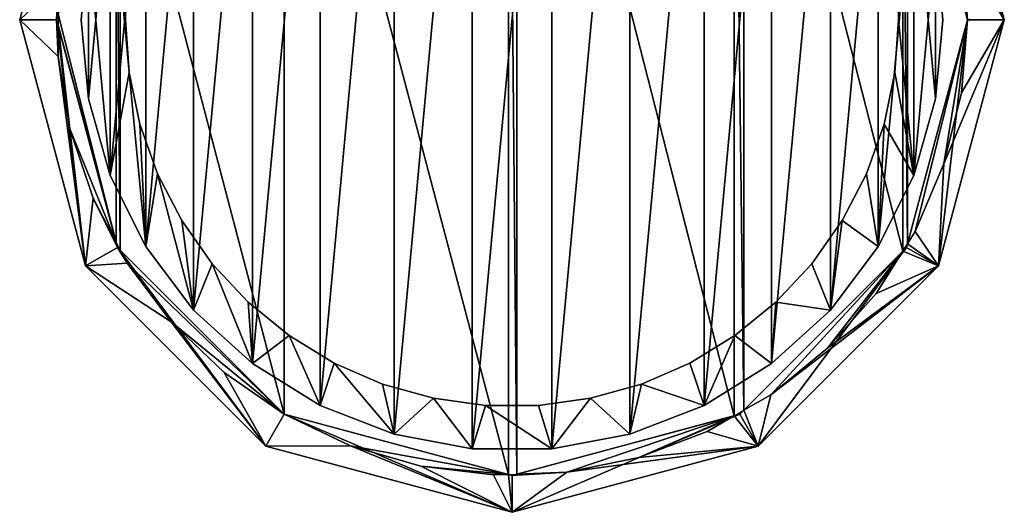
# Model space of a CAD drawing. Extents: x -1.98 to 2.02, y -2 to 2.
# Tile 1 of 2: x -1.98 to 2.02, y -2 to 0. Entities that reach past the tile are written whole.
import ezdxf

# ---------------------------------------------------------------- set-up
doc = ezdxf.new("R2010")
doc.units = 0
doc.header["$LTSCALE"] = 2.54
doc.layers.get('0').update_dxf_attribs({"color": 13, "linetype": 'CONTINUOUS'})

# ---------------------------------------------------------------- blocks, each defined once
blk = doc.blocks.new('GRUPUJ_1')
at = {"color": 0}
for p, q in [((0, 2, 75), (0.2679, 3, 75)), ((0.2679, 3), (0, 2)), ((0, 2, 75), (0.2679, 3, 75)), ((0.2679, 3), (0, 2)), ((0.15, 2), (0.3979, 2.925)), ((0, 2, 75), (0, 2)), ((0.2679, 1, 75), (0, 2, 75)), ((0, 2, 75), (0, 2)), ((0, 2), (0.2679, 1)), ((0.2679, 1, 75), (0, 2, 75)), ((0, 2), (0.2679, 1)), ((0.15, 2, 75), (0.156, 2.0224, 75)), ((0.156, 1.9776, 75), (0.15, 2, 75)), ((0.3979, 1.075), (0.15, 2)), ((0.156, 2.0224, 75), (0.156, 1.9776, 75)), ((0.156, 2.0224, 75), (0.156, 1.9776, 75)), ((0.25, 2, 1.89), (0.2798, 1.6784, 1.89)), ((0.25, 2, 1.89), (0.2798, 1.6784, 1.89)), ((0.25, 2, 1.62), (0.2798, 1.6784, 1.62)), ((0.25, 2, 1.62), (0.2798, 1.6784, 1.62)), ((0.43, 2, 1.89), (0.4446, 1.7862, 1.89)), ((3.5554, 1.7862, 1.89), (3.57, 2, 1.89)), ((3.85, 2), (3.6021, 1.075)), ((3.85, 2, 75), (3.6061, 1.0896, 75)), ((3.85, 2, 75), (3.6061, 1.0896, 75)), ((3.85, 2, 75), (3.6061, 1.0896, 75)), ((3.7202, 1.6784, 1.89), (3.75, 2, 1.89)), ((3.7202, 1.6784, 1.89), (3.75, 2, 1.89)), ((3.7202, 1.6784, 1.62), (3.75, 2, 1.62)), ((3.7202, 1.6784, 1.62), (3.75, 2, 1.62)), ((4, 2, 75), (3.7321, 1, 75)), ((3.7321, 1), (4, 2)), ((4, 2, 75), (3.7321, 1, 75)), ((3.7321, 1), (4, 2)), ((3.826, 1.7032, 75), (3.85, 2, 75)), ((3.826, 1.7032, 75), (3.85, 2, 75)), ((0.3926, 1.0948, 75), (0.156, 1.9776, 75)), ((0.3926, 1.0948, 75), (0.156, 1.9776, 75)), ((0.156, 1.9776, 75), (0.156, 1.8511, 75)), ((0.156, 1.9776, 75), (0.156, 1.8511, 75)), ((0.3926, 1.0948, 75), (0.156, 1.9776, 75)), ((0.156, 1.8511, 75), (0.2038, 1.5573, 75)), ((0.156, 1.8511, 75), (0.2038, 1.5573, 75)), ((0.4446, 1.7862, 1.89), (0.4882, 1.5764, 1.89)), ((3.5118, 1.5764, 1.89), (3.5554, 1.7862, 1.89)), ((3.7548, 1.4142, 75), (3.826, 1.7032, 75)), ((3.7548, 1.4142, 75), (3.826, 1.7032, 75)), ((0.2798, 1.6784, 1.89), (0.3682, 1.3678, 1.89)), ((0.2798, 1.6784, 1.89), (0.3682, 1.3678, 1.89)), ((0.2798, 1.6784, 1.89), (0.2798, 1.6784, 1.62)), ((0.2798, 1.6784, 1.62), (0.3682, 1.3678, 1.62)), ((0.2798, 1.6784, 1.89), (0.2798, 1.6784, 1.62)), ((0.2798, 1.6784, 1.62), (0.3682, 1.3678, 1.62)), ((3.6318, 1.3678, 1.89), (3.7202, 1.6784, 1.89)), ((3.6318, 1.3678, 1.89), (3.7202, 1.6784, 1.89)), ((3.6318, 1.3678, 1.62), (3.7202, 1.6784, 1.62)), ((3.6318, 1.3678, 1.62), (3.7202, 1.6784, 1.62)), ((3.7202, 1.6784, 1.89), (3.7202, 1.6784, 1.62)), ((3.7202, 1.6784, 1.89), (3.7202, 1.6784, 1.62)), ((0.4882, 1.5764, 1.89), (0.56, 1.3745, 1.89)), ((3.44, 1.3745, 1.89), (3.5118, 1.5764, 1.89)), ((0.2038, 1.5573, 75), (0.298, 1.2749, 75)), ((0.2038, 1.5573, 75), (0.298, 1.2749, 75)), ((3.6381, 1.1403, 75), (3.7548, 1.4142, 75)), ((3.6381, 1.1403, 75), (3.7548, 1.4142, 75)), ((0.3682, 1.3678, 1.89), (0.5121, 1.0787, 1.89)), ((0.3682, 1.3678, 1.89), (0.5121, 1.0787, 1.89)), ((0.3682, 1.3678, 1.89), (0.3682, 1.3678, 1.62)), ((0.3682, 1.3678, 1.62), (0.5121, 1.0787, 1.62)), ((0.3682, 1.3678, 1.89), (0.3682, 1.3678, 1.62)), ((0.3682, 1.3678, 1.62), (0.5121, 1.0787, 1.62)), ((0.56, 1.3745, 1.89), (0.6586, 1.1843, 1.89)), ((3.3414, 1.1843, 1.89), (3.44, 1.3745, 1.89)), ((3.4879, 1.0787, 1.89), (3.6318, 1.3678, 1.89)), ((3.4879, 1.0787, 1.89), (3.6318, 1.3678, 1.89)), ((3.4879, 1.0787, 1.62), (3.6318, 1.3678, 1.62)), ((3.4879, 1.0787, 1.62), (3.6318, 1.3678, 1.62)), ((3.6318, 1.3678, 1.89), (3.6318, 1.3678, 1.62)), ((3.6318, 1.3678, 1.89), (3.6318, 1.3678, 1.62)), ((0.298, 1.2749, 75), (0.3926, 1.0948, 75)), ((0.298, 1.2749, 75), (0.3926, 1.0948, 75)), ((0.6586, 1.1843, 1.89), (0.7821, 1.0092, 1.89)), ((3.2179, 1.0092, 1.89), (3.3414, 1.1843, 1.89)), ((3.6061, 1.0896, 75), (3.6381, 1.1403, 75)), ((3.6061, 1.0896, 75), (3.6381, 1.1403, 75)), ((0.3926, 1.0948, 75), (0.4085, 1.0643, 75)), ((0.3979, 1.075, 75), (0.3926, 1.0948, 75)), ((0.3926, 1.0948, 75), (0.4085, 1.0643, 75)), ((3.5877, 1.0605, 75), (3.6061, 1.0896, 75)), ((3.5877, 1.0605, 75), (3.6061, 1.0896, 75)), ((3.6061, 1.0896, 75), (3.6021, 1.075, 75)), ((0.4085, 1.0643, 75), (0.3979, 1.075, 75)), ((1.075, 0.3979), (0.3979, 1.075)), ((1.075, 0.3979, 75), (0.4085, 1.0643, 75)), ((0.4085, 1.0643, 75), (0.4364, 1.0112, 75)), ((1.075, 0.3979, 75), (0.4085, 1.0643, 75)), ((1.075, 0.3979, 75), (0.4085, 1.0643, 75)), ((0.4085, 1.0643, 75), (0.4364, 1.0112, 75)), ((0.5121, 1.0787, 1.89), (0.7067, 0.821, 1.89)), ((0.5121, 1.0787, 1.89), (0.7067, 0.821, 1.89)), ((0.5121, 1.0787, 1.89), (0.5121, 1.0787, 1.62)), ((0.5121, 1.0787, 1.62), (0.7067, 0.821, 1.62)), ((0.5121, 1.0787, 1.89), (0.5121, 1.0787, 1.62)), ((0.5121, 1.0787, 1.62), (0.7067, 0.821, 1.62)), ((3.6021, 1.075), (2.925, 0.3979)), ((3.5877, 1.0605, 75), (2.9414, 0.4142, 75)), ((3.5877, 1.0605, 75), (2.9414, 0.4142, 75)), ((3.5877, 1.0605, 75), (2.9414, 0.4142, 75)), ((3.2933, 0.821, 1.89), (3.4879, 1.0787, 1.89)), ((3.2933, 0.821, 1.62), (3.4879, 1.0787, 1.62)), ((3.2933, 0.821, 1.89), (3.4879, 1.0787, 1.89)), ((3.2933, 0.821, 1.62), (3.4879, 1.0787, 1.62)), ((3.479, 0.8886, 75), (3.5877, 1.0605, 75)), ((3.479, 0.8886, 75), (3.5877, 1.0605, 75)), ((3.4879, 1.0787, 1.89), (3.4879, 1.0787, 1.62)), ((3.4879, 1.0787, 1.89), (3.4879, 1.0787, 1.62)), ((3.6021, 1.075, 75), (3.5877, 1.0605, 75)), ((0.2679, 1, 75), (0.2679, 1)), ((1, 0.2679, 75), (0.2679, 1, 75)), ((1, 0.2679, 75), (0.2679, 1, 75)), ((0.2679, 1, 75), (0.2679, 1)), ((0.2679, 1), (1, 0.2679)), ((0.2679, 1), (1, 0.2679)), ((0.4364, 1.0112, 75), (0.6153, 0.7732, 75)), ((0.4364, 1.0112, 75), (0.6153, 0.7732, 75)), ((0.7821, 1.0092, 1.89), (0.9284, 0.8526, 1.89)), ((3.7321, 1, 75), (3, 0.2679, 75)), ((3.7321, 1, 75), (3, 0.2679, 75)), ((3, 0.2679), (3.7321, 1)), ((3, 0.2679), (3.7321, 1)), ((3.0716, 0.8526, 1.89), (3.2179, 1.0092, 1.89)), ((3.7321, 1, 75), (3.7321, 1)), ((3.7321, 1, 75), (3.7321, 1)), ((3.2815, 0.6658, 75), (3.479, 0.8886, 75)), ((3.2815, 0.6658, 75), (3.479, 0.8886, 75)), ((0.9284, 0.8526, 1.89), (1.0946, 0.7174, 1.89)), ((2.9054, 0.7174, 1.89), (3.0716, 0.8526, 1.89)), ((0.7067, 0.821, 1.89), (0.9454, 0.6035, 1.89)), ((0.7067, 0.821, 1.89), (0.7067, 0.821, 1.62)), ((0.7067, 0.821, 1.62), (0.9454, 0.6035, 1.62)), ((0.7067, 0.821, 1.89), (0.9454, 0.6035, 1.89)), ((0.7067, 0.821, 1.89), (0.7067, 0.821, 1.62)), ((0.7067, 0.821, 1.62), (0.9454, 0.6035, 1.62)), ((3.0546, 0.6035, 1.89), (3.2933, 0.821, 1.89)), ((3.0546, 0.6035, 1.89), (3.2933, 0.821, 1.89)), ((3.0546, 0.6035, 1.62), (3.2933, 0.821, 1.62)), ((3.0546, 0.6035, 1.62), (3.2933, 0.821, 1.62)), ((3.2933, 0.821, 1.89), (3.2933, 0.821, 1.62)), ((3.2933, 0.821, 1.89), (3.2933, 0.821, 1.62)), ((0.6153, 0.7732, 75), (0.83, 0.567, 75)), ((0.6153, 0.7732, 75), (0.83, 0.567, 75)), ((1.0946, 0.7174, 1.89), (1.2777, 0.606, 1.89)), ((2.7223, 0.606, 1.89), (2.9054, 0.7174, 1.89)), ((3.0509, 0.4775, 75), (3.2815, 0.6658, 75)), ((3.0509, 0.4775, 75), (3.2815, 0.6658, 75)), ((0.9454, 0.6035, 1.89), (0.9454, 0.6035, 1.62)), ((0.9454, 0.6035, 1.89), (1.22, 0.4335, 1.89)), ((0.9454, 0.6035, 1.89), (1.22, 0.4335, 1.89)), ((0.9454, 0.6035, 1.89), (0.9454, 0.6035, 1.62)), ((0.9454, 0.6035, 1.62), (1.22, 0.4335, 1.62)), ((0.9454, 0.6035, 1.62), (1.22, 0.4335, 1.62)), ((1.2777, 0.606, 1.89), (1.4742, 0.5207, 1.89)), ((2.5258, 0.5207, 1.89), (2.7223, 0.606, 1.89)), ((2.78, 0.4335, 1.89), (3.0546, 0.6035, 1.89)), ((2.78, 0.4335, 1.89), (3.0546, 0.6035, 1.89)), ((2.78, 0.4335, 1.62), (3.0546, 0.6035, 1.62)), ((2.78, 0.4335, 1.62), (3.0546, 0.6035, 1.62)), ((3.0546, 0.6035, 1.89), (3.0546, 0.6035, 1.62)), ((3.0546, 0.6035, 1.89), (3.0546, 0.6035, 1.62)), ((0.83, 0.567, 75), (1.075, 0.3979, 75)), ((0.83, 0.567, 75), (1.075, 0.3979, 75)), ((1.4742, 0.5207, 1.89), (1.6806, 0.4628, 1.89)), ((2.3194, 0.4628, 1.89), (2.5258, 0.5207, 1.89)), ((1.6806, 0.4628, 1.89), (1.8929, 0.4337, 1.89)), ((2.1071, 0.4337, 1.89), (2.3194, 0.4628, 1.89)), ((2.9414, 0.4142, 75), (3.0509, 0.4775, 75)), ((2.9414, 0.4142, 75), (3.0509, 0.4775, 75)), ((1.22, 0.4335, 1.89), (1.5211, 0.3168, 1.89)), ((1.22, 0.4335, 1.89), (1.5211, 0.3168, 1.89)), ((1.22, 0.4335, 1.89), (1.22, 0.4335, 1.62)), ((1.22, 0.4335, 1.62), (1.5211, 0.3168, 1.62)), ((1.22, 0.4335, 1.89), (1.22, 0.4335, 1.62)), ((1.22, 0.4335, 1.62), (1.5211, 0.3168, 1.62)), ((1.8929, 0.4337, 1.89), (2.1071, 0.4337, 1.89)), ((2.4789, 0.3168, 1.89), (2.78, 0.4335, 1.89)), ((2.4789, 0.3168, 1.89), (2.78, 0.4335, 1.89)), ((2.4789, 0.3168, 1.62), (2.78, 0.4335, 1.62)), ((2.4789, 0.3168, 1.62), (2.78, 0.4335, 1.62)), ((2.78, 0.4335, 1.89), (2.78, 0.4335, 1.62)), ((2.78, 0.4335, 1.89), (2.78, 0.4335, 1.62)), ((2.9026, 0.3919, 75), (2.9414, 0.4142, 75)), ((2.9026, 0.3919, 75), (2.9414, 0.4142, 75)), ((2.9414, 0.4142, 75), (2.925, 0.3979, 75)), ((1.9854, 0.1539, 75), (1.075, 0.3979, 75)), ((1.075, 0.3979, 75), (1.344, 0.2702, 75)), ((1.9854, 0.1539, 75), (1.075, 0.3979, 75)), ((1.075, 0.3979, 75), (1.344, 0.2702, 75)), ((1.9854, 0.1539, 75), (1.075, 0.3979, 75)), ((2, 0.15), (1.075, 0.3979)), ((2.925, 0.3979), (2, 0.15)), ((2.9026, 0.3919, 75), (2.0198, 0.1553, 75)), ((2.9026, 0.3919, 75), (2.0198, 0.1553, 75)), ((2.9026, 0.3919, 75), (2.0198, 0.1553, 75)), ((2.7931, 0.3286, 75), (2.9026, 0.3919, 75)), ((2.7931, 0.3286, 75), (2.9026, 0.3919, 75)), ((2.925, 0.3979, 75), (2.9026, 0.3919, 75)), ((2.5147, 0.223, 75), (2.7931, 0.3286, 75)), ((2.5147, 0.223, 75), (2.7931, 0.3286, 75)), ((1.5211, 0.3168, 1.89), (1.8385, 0.2575, 1.89)), ((1.5211, 0.3168, 1.89), (1.5211, 0.3168, 1.62)), ((1.5211, 0.3168, 1.62), (1.8385, 0.2575, 1.62)), ((1.5211, 0.3168, 1.89), (1.8385, 0.2575, 1.89)), ((1.5211, 0.3168, 1.89), (1.5211, 0.3168, 1.62)), ((1.5211, 0.3168, 1.62), (1.8385, 0.2575, 1.62)), ((2.1615, 0.2575, 1.89), (2.4789, 0.3168, 1.89)), ((2.1615, 0.2575, 1.89), (2.4789, 0.3168, 1.89)), ((2.1615, 0.2575, 1.62), (2.4789, 0.3168, 1.62)), ((2.1615, 0.2575, 1.62), (2.4789, 0.3168, 1.62)), ((2.4789, 0.3168, 1.89), (2.4789, 0.3168, 1.62)), ((2.4789, 0.3168, 1.89), (2.4789, 0.3168, 1.62)), ((2, 0, 75), (1, 0.2679, 75)), ((1, 0.2679, 75), (1, 0.2679)), ((1, 0.2679), (2, 0)), ((2, 0, 75), (1, 0.2679, 75)), ((1, 0.2679, 75), (1, 0.2679)), ((1, 0.2679), (2, 0)), ((1.344, 0.2702, 75), (1.63, 0.1874, 75)), ((1.344, 0.2702, 75), (1.63, 0.1874, 75)), ((1.8385, 0.2575, 1.89), (1.8385, 0.2575, 1.62)), ((1.8385, 0.2575, 1.89), (2.1615, 0.2575, 1.89)), ((1.8385, 0.2575, 1.89), (2.1615, 0.2575, 1.89)), ((1.8385, 0.2575, 1.89), (1.8385, 0.2575, 1.62)), ((1.8385, 0.2575, 1.62), (2.1615, 0.2575, 1.62)), ((1.8385, 0.2575, 1.62), (2.1615, 0.2575, 1.62)), ((3, 0.2679, 75), (2, 0, 75)), ((3, 0.2679, 75), (2, 0, 75)), ((2, 0), (3, 0.2679)), ((2, 0), (3, 0.2679)), ((2.1615, 0.2575, 1.89), (2.1615, 0.2575, 1.62)), ((2.1615, 0.2575, 1.89), (2.1615, 0.2575, 1.62)), ((3, 0.2679, 75), (3, 0.2679)), ((3, 0.2679, 75), (3, 0.2679)), ((2.223, 0.1635, 75), (2.5147, 0.223, 75)), ((2.223, 0.1635, 75), (2.5147, 0.223, 75)), ((1.63, 0.1874, 75), (1.9255, 0.1515, 75)), ((1.63, 0.1874, 75), (1.9255, 0.1515, 75)), ((2.0198, 0.1553, 75), (2.223, 0.1635, 75)), ((2.0198, 0.1553, 75), (2.223, 0.1635, 75)), ((1.9255, 0.1515, 75), (1.9854, 0.1539, 75)), ((1.9255, 0.1515, 75), (1.9854, 0.1539, 75)), ((1.9854, 0.1539, 75), (2.0198, 0.1553, 75)), ((1.9854, 0.1539, 75), (2.0198, 0.1553, 75)), ((2, 0.15, 75), (1.9854, 0.1539, 75)), ((2.0198, 0.1553, 75), (2, 0.15, 75)), ((2, 0, 75), (2, 0)), ((2, 0, 75), (2, 0))]:
    blk.add_line(p, q, dxfattribs=at)
mesh = blk.add_polyface(dxfattribs=at)
corners = [(0, 2, 75), (0.156, 1.8511, 75), (0.15, 2, 75), (0.2679, 1, 75), (0.2038, 1.5573, 75), (0.298, 1.2749, 75), (0.3979, 1.075, 75), (0.4364, 1.0112, 75), (0.6153, 0.7732, 75), (1, 0.2679, 75), (0.3926, 1.0948, 75), (0.4085, 1.0643, 75), (0.83, 0.567, 75), (1.075, 0.3979, 75), (1.344, 0.2702, 75), (2, 0, 75), (1.63, 0.1874, 75), (1.9255, 0.1515, 75), (1.9854, 0.1539, 75), (2, 0.15, 75), (2.223, 0.1635, 75), (3, 0.2679, 75), (2.0198, 0.1553, 75), (2.5147, 0.223, 75), (2.7931, 0.3286, 75), (2.9026, 0.3919, 75), (2.925, 0.3979, 75), (2.9414, 0.4142, 75), (3.0509, 0.4775, 75), (3.7321, 1, 75), (3.2815, 0.6658, 75), (3.479, 0.8886, 75), (3.5877, 1.0605, 75), (3.6021, 1.075, 75), (3.6061, 1.0896, 75), (3.6381, 1.1403, 75), (3.7548, 1.4142, 75), (4, 2, 75), (3.826, 1.7032, 75), (3.85, 2, 75), (0.156, 2.1489, 75), (0.2679, 3, 75), (0.156, 2.0224, 75), (0.2038, 2.4427, 75), (0.298, 2.7251, 75), (0.3979, 2.925, 75), (0.4364, 2.9888, 75), (0.6153, 3.2268, 75), (1, 3.7321, 75), (0.3926, 2.9052, 75), (0.4085, 2.9357, 75), (0.83, 3.433, 75), (1.075, 3.6021, 75), (1.344, 3.7298, 75), (2, 4, 75), (1.63, 3.8126, 75), (1.9255, 3.8485, 75), (1.9854, 3.8461, 75), (2, 3.85, 75), (2.0198, 3.8447, 75), (2.223, 3.8365, 75), (3, 3.7321, 75), (2.5147, 3.777, 75), (2.7931, 3.6714, 75), (2.9026, 3.6081, 75), (2.925, 3.6021, 75), (2.9414, 3.5858, 75), (3.0509, 3.5225, 75), (3.7321, 3, 75), (3.2815, 3.3342, 75), (3.479, 3.1114, 75), (3.5877, 2.9395, 75), (3.6021, 2.925, 75), (3.6061, 2.9104, 75), (3.6381, 2.8597, 75), (3.7548, 2.5858, 75), (3.826, 2.2968, 75), (0.156, 1.9776, 75)]
mesh.append_faces([[corners[k] for k in face] for face in [(5, 6, 10), (6, 7, 11), (19, 20, 22), (40, 2, 42), (45, 44, 49), (46, 45, 50)]], dxfattribs={"vtx0": -1, "color": 0})
mesh.append_faces([[corners[k] for k in face] for face in [(1, 3, 4), (4, 3, 5), (7, 3, 8), (8, 9, 12), (12, 9, 13), (13, 9, 14), (14, 15, 16), (16, 15, 17), (17, 15, 18), (18, 15, 19), (20, 21, 23), (23, 21, 24), (24, 21, 25), (25, 21, 26), (26, 21, 27), (27, 21, 28), (28, 29, 30), (30, 29, 31), (31, 29, 32), (32, 29, 33), (33, 29, 34), (34, 29, 35), (35, 29, 36), (36, 37, 38), (38, 37, 39), (0, 40, 41), (41, 47, 48), (48, 53, 54), (54, 60, 61), (61, 67, 68), (68, 75, 37)]], dxfattribs={"vtx0": -1, "vtx1": -1, "color": 0})
mesh.append_faces([[corners[k] for k in face] for face in [(0, 1, 2), (5, 3, 6), (6, 3, 7), (19, 15, 20), (40, 0, 2), (41, 44, 45), (41, 45, 46)]], dxfattribs={"vtx0": -1, "vtx1": -1, "vtx2": -1, "color": 0})
mesh.append_faces([[corners[k] for k in face] for face in [(1, 0, 3), (8, 3, 9), (14, 9, 15), (20, 15, 21), (28, 21, 29), (36, 29, 37), (41, 40, 43), (41, 43, 44), (41, 46, 47), (48, 47, 51), (48, 51, 52), (48, 52, 53), (54, 53, 55), (54, 55, 56), (54, 56, 57), (54, 57, 58), (54, 58, 59), (54, 59, 60), (61, 60, 62), (61, 62, 63), (61, 63, 64), (61, 64, 65), (61, 65, 66), (61, 66, 67), (68, 67, 69), (68, 69, 70), (68, 70, 71), (68, 71, 72), (68, 72, 73), (68, 73, 74), (68, 74, 75), (37, 75, 76), (37, 76, 39)]], dxfattribs={"vtx0": -1, "vtx2": -1, "color": 0})
mesh.append_faces([[corners[k] for k in face] for face in [(77, 2, 1)]], dxfattribs={"vtx1": -1, "color": 0})
mesh = blk.add_polyface(dxfattribs=at)
corners = [(0.2679, 3), (0.15, 2), (0, 2), (0.3979, 2.925), (1, 3.7321), (1.075, 3.6021), (2, 4), (2, 3.85), (3, 3.7321), (2.925, 3.6021), (3.6021, 2.925), (3.7321, 3), (3.85, 2), (4, 2), (0.2679, 1), (0.3979, 1.075), (1, 0.2679), (1.075, 0.3979), (2, 0), (2, 0.15), (2.925, 0.3979), (3, 0.2679), (3.6021, 1.075), (3.7321, 1)]
mesh.append_faces([[corners[k] for k in face] for face in [(0, 1, 2), (1, 0, 3), (3, 4, 5), (5, 6, 7), (7, 8, 9), (9, 8, 10), (10, 11, 12), (14, 15, 16), (16, 17, 18), (18, 20, 21), (21, 22, 23), (23, 12, 13)]], dxfattribs={"vtx0": -1, "vtx1": -1, "color": 0})
mesh.append_faces([[corners[k] for k in face] for face in [(3, 0, 4), (5, 4, 6), (7, 6, 8), (10, 8, 11), (12, 11, 13), (1, 14, 2), (14, 1, 15), (16, 15, 17), (18, 17, 19), (18, 19, 20), (21, 20, 22), (23, 22, 12)]], dxfattribs={"vtx0": -1, "vtx2": -1, "color": 0})
mesh = blk.add_polyface(dxfattribs=at)
corners = [(0.3926, 1.0948, 75), (0.156, 2.0224, 75), (0.156, 1.9776, 75), (0.3926, 2.9052, 75), (0.4085, 1.0643, 75), (0.4085, 2.9357, 75), (1.075, 0.3979, 75), (1.075, 3.6021, 75), (1.9854, 0.1539, 75), (1.9854, 3.8461, 75), (2.0198, 0.1553, 75), (2.0198, 3.8447, 75), (2.9026, 0.3919, 75), (2.9026, 3.6081, 75), (2.9414, 0.4142, 75), (2.9414, 3.5858, 75), (3.5877, 1.0605, 75), (3.5877, 2.9395, 75), (3.6061, 1.0896, 75), (3.6061, 2.9104, 75), (3.85, 2, 75)]
mesh.append_faces([[corners[k] for k in face] for face in [(0, 1, 2), (19, 18, 20)]], dxfattribs={"vtx0": -1, "color": 0})
mesh.append_faces([[corners[k] for k in face] for face in [(1, 0, 3), (3, 4, 5), (5, 6, 7), (7, 8, 9), (9, 10, 11), (11, 12, 13), (13, 14, 15), (15, 16, 17), (17, 18, 19)]], dxfattribs={"vtx0": -1, "vtx1": -1, "color": 0})
mesh.append_faces([[corners[k] for k in face] for face in [(3, 0, 4), (5, 4, 6), (7, 6, 8), (9, 8, 10), (11, 10, 12), (13, 12, 14), (15, 14, 16), (17, 16, 18)]], dxfattribs={"vtx0": -1, "vtx2": -1, "color": 0})
mesh = blk.add_polyface(dxfattribs=at)
corners = [(0.2798, 1.6784, 1.89), (0.2798, 2.3216, 1.89), (0.25, 2, 1.89), (0.3682, 1.3678, 1.89), (0.3682, 2.6322, 1.89), (0.4446, 1.7862, 1.89), (0.5121, 1.0787, 1.89), (0.43, 2, 1.89), (0.4882, 1.5764, 1.89), (0.56, 1.3745, 1.89), (0.7067, 0.821, 1.89), (0.6586, 1.1843, 1.89), (0.7821, 1.0092, 1.89), (0.9454, 0.6035, 1.89), (0.9284, 0.8526, 1.89), (1.0946, 0.7174, 1.89), (1.22, 0.4335, 1.89), (1.2777, 0.606, 1.89), (1.5211, 0.3168, 1.89), (1.4742, 0.5207, 1.89), (1.6806, 0.4628, 1.89), (1.8385, 0.2575, 1.89), (1.8929, 0.4337, 1.89), (2.1615, 0.2575, 1.89), (2.1071, 0.4337, 1.89), (2.3194, 0.4628, 1.89), (2.4789, 0.3168, 1.89), (2.5258, 0.5207, 1.89), (2.78, 0.4335, 1.89), (2.7223, 0.606, 1.89), (2.9054, 0.7174, 1.89), (3.0546, 0.6035, 1.89), (3.0716, 0.8526, 1.89), (3.2933, 0.821, 1.89), (3.2179, 1.0092, 1.89), (3.3414, 1.1843, 1.89), (3.4879, 1.0787, 1.89), (3.44, 1.3745, 1.89), (3.5118, 1.5764, 1.89), (3.6318, 1.3678, 1.89), (3.5554, 1.7862, 1.89), (3.57, 2, 1.89), (0.4446, 2.2138, 1.89), (0.5121, 2.9213, 1.89), (0.4882, 2.4236, 1.89), (0.56, 2.6255, 1.89), (0.7067, 3.179, 1.89), (0.6586, 2.8157, 1.89), (0.7821, 2.9908, 1.89), (0.9454, 3.3965, 1.89), (0.9284, 3.1474, 1.89), (1.0946, 3.2826, 1.89), (1.22, 3.5665, 1.89), (1.2777, 3.394, 1.89), (1.5211, 3.6832, 1.89), (1.4742, 3.4793, 1.89), (1.6806, 3.5372, 1.89), (1.8385, 3.7425, 1.89), (1.8929, 3.5663, 1.89), (2.1615, 3.7425, 1.89), (2.1071, 3.5663, 1.89), (2.3194, 3.5372, 1.89), (2.4789, 3.6832, 1.89), (2.5258, 3.4793, 1.89), (2.78, 3.5665, 1.89), (2.7223, 3.394, 1.89), (2.9054, 3.2826, 1.89), (3.0546, 3.3965, 1.89), (3.0716, 3.1474, 1.89), (3.2933, 3.179, 1.89), (3.2179, 2.9908, 1.89), (3.3414, 2.8157, 1.89), (3.4879, 2.9213, 1.89), (3.44, 2.6255, 1.89), (3.5118, 2.4236, 1.89), (3.6318, 2.6322, 1.89), (3.5554, 2.2138, 1.89), (3.7202, 1.6784, 1.89), (3.7202, 2.3216, 1.89), (3.75, 2, 1.89)]
mesh.append_faces([[corners[k] for k in face] for face in [(0, 1, 2), (78, 77, 79)]], dxfattribs={"vtx0": -1, "color": 0})
mesh.append_faces([[corners[k] for k in face] for face in [(1, 3, 4), (5, 6, 8), (8, 6, 9), (9, 10, 11), (11, 10, 12), (12, 13, 14), (14, 13, 15), (15, 16, 17), (17, 18, 19), (19, 18, 20), (20, 21, 22), (22, 23, 24), (24, 23, 25), (25, 26, 27), (27, 28, 29), (29, 28, 30), (30, 31, 32), (32, 33, 34), (34, 33, 35), (35, 36, 37), (37, 36, 38), (38, 39, 40), (40, 39, 41), (4, 42, 43), (42, 4, 7), (43, 45, 46), (46, 48, 49), (49, 51, 52), (52, 53, 54), (54, 56, 57), (57, 58, 59), (59, 61, 62), (62, 63, 64), (64, 66, 67), (67, 68, 69), (69, 71, 72), (72, 74, 75), (75, 77, 78)]], dxfattribs={"vtx0": -1, "vtx1": -1, "color": 0})
mesh.append_faces([[corners[k] for k in face] for face in [(4, 3, 5), (75, 41, 39)]], dxfattribs={"vtx0": -1, "vtx1": -1, "vtx2": -1, "color": 0})
mesh.append_faces([[corners[k] for k in face] for face in [(1, 0, 3), (5, 3, 6), (4, 5, 7), (9, 6, 10), (12, 10, 13), (15, 13, 16), (17, 16, 18), (20, 18, 21), (22, 21, 23), (25, 23, 26), (27, 26, 28), (30, 28, 31), (32, 31, 33), (35, 33, 36), (38, 36, 39), (43, 42, 44), (43, 44, 45), (46, 45, 47), (46, 47, 48), (49, 48, 50), (49, 50, 51), (52, 51, 53), (54, 53, 55), (54, 55, 56), (57, 56, 58), (59, 58, 60), (59, 60, 61), (62, 61, 63), (64, 63, 65), (64, 65, 66), (67, 66, 68), (69, 68, 70), (69, 70, 71), (72, 71, 73), (72, 73, 74), (75, 74, 76), (75, 76, 41), (75, 39, 77)]], dxfattribs={"vtx0": -1, "vtx2": -1, "color": 0})
mesh = blk.add_polyface(dxfattribs=at)
corners = [(0.2798, 2.3216, 1.62), (0.2798, 1.6784, 1.62), (0.25, 2, 1.62), (0.3682, 2.6322, 1.62), (0.3682, 1.3678, 1.62), (0.5121, 2.9213, 1.62), (0.5121, 1.0787, 1.62), (0.7067, 3.179, 1.62), (0.7067, 0.821, 1.62), (0.9454, 3.3965, 1.62), (0.9454, 0.6035, 1.62), (1.22, 3.5665, 1.62), (1.22, 0.4335, 1.62), (1.5211, 3.6832, 1.62), (1.5211, 0.3168, 1.62), (1.8385, 3.7425, 1.62), (1.8385, 0.2575, 1.62), (2.1615, 3.7425, 1.62), (2.1615, 0.2575, 1.62), (2.4789, 3.6832, 1.62), (2.4789, 0.3168, 1.62), (2.78, 3.5665, 1.62), (2.78, 0.4335, 1.62), (3.0546, 3.3965, 1.62), (3.0546, 0.6035, 1.62), (3.2933, 3.179, 1.62), (3.2933, 0.821, 1.62), (3.4879, 2.9213, 1.62), (3.4879, 1.0787, 1.62), (3.6318, 2.6322, 1.62), (3.6318, 1.3678, 1.62), (3.7202, 2.3216, 1.62), (3.7202, 1.6784, 1.62), (3.75, 2, 1.62)]
mesh.append_faces([[corners[k] for k in face] for face in [(0, 1, 2), (32, 31, 33)]], dxfattribs={"vtx0": -1, "color": 0})
mesh.append_faces([[corners[k] for k in face] for face in [(1, 3, 4), (4, 5, 6), (6, 7, 8), (8, 9, 10), (10, 11, 12), (12, 13, 14), (14, 15, 16), (16, 17, 18), (18, 19, 20), (20, 21, 22), (22, 23, 24), (24, 25, 26), (26, 27, 28), (28, 29, 30), (30, 31, 32)]], dxfattribs={"vtx0": -1, "vtx1": -1, "color": 0})
mesh.append_faces([[corners[k] for k in face] for face in [(1, 0, 3), (4, 3, 5), (6, 5, 7), (8, 7, 9), (10, 9, 11), (12, 11, 13), (14, 13, 15), (16, 15, 17), (18, 17, 19), (20, 19, 21), (22, 21, 23), (24, 23, 25), (26, 25, 27), (28, 27, 29), (30, 29, 31)]], dxfattribs={"vtx0": -1, "vtx2": -1, "color": 0})
mesh = blk.add_polyface(dxfattribs=at)
corners = [(0.2679, 3, 75), (0, 2), (0, 2, 75), (0.2679, 3)]
mesh.append_faces([[corners[k] for k in face] for face in [(0, 1, 2), (1, 0, 3)]], dxfattribs={"vtx0": -1, "color": 0})
mesh = blk.add_polyface(dxfattribs=at)
corners = [(0, 2, 75), (0.2679, 1), (0.2679, 1, 75), (0, 2)]
mesh.append_faces([[corners[k] for k in face] for face in [(0, 1, 2), (1, 0, 3)]], dxfattribs={"vtx0": -1, "color": 0})
mesh = blk.add_polyface(dxfattribs=at)
corners = [(0.25, 2, 1.89), (0.2798, 1.6784, 1.62), (0.2798, 1.6784, 1.89), (0.25, 2, 1.62)]
mesh.append_faces([[corners[k] for k in face] for face in [(0, 1, 2), (1, 0, 3)]], dxfattribs={"vtx0": -1, "color": 0})
mesh = blk.add_polyface(dxfattribs=at)
corners = [(3.6381, 1.1403, 75), (3.85, 2, 75), (3.6061, 1.0896, 75), (3.7548, 1.4142, 75), (3.826, 1.7032, 75)]
mesh.append_faces([[corners[k] for k in face] for face in [(0, 1, 2), (1, 3, 4)]], dxfattribs={"vtx0": -1, "color": 0})
mesh.append_faces([[corners[k] for k in face] for face in [(1, 0, 3)]], dxfattribs={"vtx0": -1, "vtx2": -1, "color": 0})
mesh = blk.add_polyface(dxfattribs=at)
corners = [(3.75, 2, 1.62), (3.7202, 1.6784, 1.89), (3.7202, 1.6784, 1.62), (3.75, 2, 1.89)]
mesh.append_faces([[corners[k] for k in face] for face in [(0, 1, 2), (1, 0, 3)]], dxfattribs={"vtx0": -1, "color": 0})
mesh = blk.add_polyface(dxfattribs=at)
corners = [(4, 2), (3.7321, 1, 75), (3.7321, 1), (4, 2, 75)]
mesh.append_faces([[corners[k] for k in face] for face in [(0, 1, 2), (1, 0, 3)]], dxfattribs={"vtx0": -1, "color": 0})
mesh = blk.add_polyface(dxfattribs=at)
corners = [(0.2038, 1.5573, 75), (0.156, 1.9776, 75), (0.156, 1.8511, 75), (0.3926, 1.0948, 75), (0.298, 1.2749, 75)]
mesh.append_faces([[corners[k] for k in face] for face in [(0, 1, 2), (3, 0, 4)]], dxfattribs={"vtx0": -1, "color": 0})
mesh.append_faces([[corners[k] for k in face] for face in [(1, 0, 3)]], dxfattribs={"vtx0": -1, "vtx1": -1, "color": 0})
mesh = blk.add_polyface(dxfattribs=at)
corners = [(0.2798, 1.6784, 1.89), (0.3682, 1.3678, 1.62), (0.3682, 1.3678, 1.89), (0.2798, 1.6784, 1.62)]
mesh.append_faces([[corners[k] for k in face] for face in [(0, 1, 2), (1, 0, 3)]], dxfattribs={"vtx0": -1, "color": 0})
mesh = blk.add_polyface(dxfattribs=at)
corners = [(3.7202, 1.6784, 1.62), (3.6318, 1.3678, 1.89), (3.6318, 1.3678, 1.62), (3.7202, 1.6784, 1.89)]
mesh.append_faces([[corners[k] for k in face] for face in [(0, 1, 2), (1, 0, 3)]], dxfattribs={"vtx0": -1, "color": 0})
mesh = blk.add_polyface(dxfattribs=at)
corners = [(0.3682, 1.3678, 1.89), (0.5121, 1.0787, 1.62), (0.5121, 1.0787, 1.89), (0.3682, 1.3678, 1.62)]
mesh.append_faces([[corners[k] for k in face] for face in [(0, 1, 2), (1, 0, 3)]], dxfattribs={"vtx0": -1, "color": 0})
mesh = blk.add_polyface(dxfattribs=at)
corners = [(3.6318, 1.3678, 1.62), (3.4879, 1.0787, 1.89), (3.4879, 1.0787, 1.62), (3.6318, 1.3678, 1.89)]
mesh.append_faces([[corners[k] for k in face] for face in [(0, 1, 2), (1, 0, 3)]], dxfattribs={"vtx0": -1, "color": 0})
mesh = blk.add_polyface(dxfattribs=at)
corners = [(0.4364, 1.0112, 75), (1.075, 0.3979, 75), (0.4085, 1.0643, 75), (0.6153, 0.7732, 75), (0.83, 0.567, 75)]
mesh.append_faces([[corners[k] for k in face] for face in [(0, 1, 2), (1, 3, 4)]], dxfattribs={"vtx0": -1, "color": 0})
mesh.append_faces([[corners[k] for k in face] for face in [(1, 0, 3)]], dxfattribs={"vtx0": -1, "vtx2": -1, "color": 0})
mesh = blk.add_polyface(dxfattribs=at)
corners = [(0.5121, 1.0787, 1.89), (0.7067, 0.821, 1.62), (0.7067, 0.821, 1.89), (0.5121, 1.0787, 1.62)]
mesh.append_faces([[corners[k] for k in face] for face in [(0, 1, 2), (1, 0, 3)]], dxfattribs={"vtx0": -1, "color": 0})
mesh = blk.add_polyface(dxfattribs=at)
corners = [(3.0509, 0.4775, 75), (3.5877, 1.0605, 75), (2.9414, 0.4142, 75), (3.2815, 0.6658, 75), (3.479, 0.8886, 75)]
mesh.append_faces([[corners[k] for k in face] for face in [(0, 1, 2), (1, 3, 4)]], dxfattribs={"vtx0": -1, "color": 0})
mesh.append_faces([[corners[k] for k in face] for face in [(1, 0, 3)]], dxfattribs={"vtx0": -1, "vtx2": -1, "color": 0})
mesh = blk.add_polyface(dxfattribs=at)
corners = [(3.4879, 1.0787, 1.62), (3.2933, 0.821, 1.89), (3.2933, 0.821, 1.62), (3.4879, 1.0787, 1.89)]
mesh.append_faces([[corners[k] for k in face] for face in [(0, 1, 2), (1, 0, 3)]], dxfattribs={"vtx0": -1, "color": 0})
mesh = blk.add_polyface(dxfattribs=at)
corners = [(0.2679, 1, 75), (1, 0.2679), (1, 0.2679, 75), (0.2679, 1)]
mesh.append_faces([[corners[k] for k in face] for face in [(0, 1, 2), (1, 0, 3)]], dxfattribs={"vtx0": -1, "color": 0})
mesh = blk.add_polyface(dxfattribs=at)
corners = [(3.7321, 1), (3, 0.2679, 75), (3, 0.2679), (3.7321, 1, 75)]
mesh.append_faces([[corners[k] for k in face] for face in [(0, 1, 2), (1, 0, 3)]], dxfattribs={"vtx0": -1, "color": 0})
mesh = blk.add_polyface(dxfattribs=at)
corners = [(0.9454, 0.6035, 1.89), (0.7067, 0.821, 1.62), (0.9454, 0.6035, 1.62), (0.7067, 0.821, 1.89)]
mesh.append_faces([[corners[k] for k in face] for face in [(0, 1, 2), (1, 0, 3)]], dxfattribs={"vtx0": -1, "color": 0})
mesh = blk.add_polyface(dxfattribs=at)
corners = [(3.2933, 0.821, 1.89), (3.0546, 0.6035, 1.62), (3.2933, 0.821, 1.62), (3.0546, 0.6035, 1.89)]
mesh.append_faces([[corners[k] for k in face] for face in [(0, 1, 2), (1, 0, 3)]], dxfattribs={"vtx0": -1, "color": 0})
mesh = blk.add_polyface(dxfattribs=at)
corners = [(1.22, 0.4335, 1.89), (0.9454, 0.6035, 1.62), (1.22, 0.4335, 1.62), (0.9454, 0.6035, 1.89)]
mesh.append_faces([[corners[k] for k in face] for face in [(0, 1, 2), (1, 0, 3)]], dxfattribs={"vtx0": -1, "color": 0})
mesh = blk.add_polyface(dxfattribs=at)
corners = [(3.0546, 0.6035, 1.89), (2.78, 0.4335, 1.62), (3.0546, 0.6035, 1.62), (2.78, 0.4335, 1.89)]
mesh.append_faces([[corners[k] for k in face] for face in [(0, 1, 2), (1, 0, 3)]], dxfattribs={"vtx0": -1, "color": 0})
mesh = blk.add_polyface(dxfattribs=at)
corners = [(1.5211, 0.3168, 1.89), (1.22, 0.4335, 1.62), (1.5211, 0.3168, 1.62), (1.22, 0.4335, 1.89)]
mesh.append_faces([[corners[k] for k in face] for face in [(0, 1, 2), (1, 0, 3)]], dxfattribs={"vtx0": -1, "color": 0})
mesh = blk.add_polyface(dxfattribs=at)
corners = [(2.78, 0.4335, 1.89), (2.4789, 0.3168, 1.62), (2.78, 0.4335, 1.62), (2.4789, 0.3168, 1.89)]
mesh.append_faces([[corners[k] for k in face] for face in [(0, 1, 2), (1, 0, 3)]], dxfattribs={"vtx0": -1, "color": 0})
mesh = blk.add_polyface(dxfattribs=at)
corners = [(1.344, 0.2702, 75), (1.9854, 0.1539, 75), (1.075, 0.3979, 75), (1.63, 0.1874, 75), (1.9255, 0.1515, 75)]
mesh.append_faces([[corners[k] for k in face] for face in [(0, 1, 2), (1, 3, 4)]], dxfattribs={"vtx0": -1, "color": 0})
mesh.append_faces([[corners[k] for k in face] for face in [(1, 0, 3)]], dxfattribs={"vtx0": -1, "vtx2": -1, "color": 0})
mesh = blk.add_polyface(dxfattribs=at)
corners = [(2.223, 0.1635, 75), (2.9026, 0.3919, 75), (2.0198, 0.1553, 75), (2.5147, 0.223, 75), (2.7931, 0.3286, 75)]
mesh.append_faces([[corners[k] for k in face] for face in [(0, 1, 2), (1, 3, 4)]], dxfattribs={"vtx0": -1, "color": 0})
mesh.append_faces([[corners[k] for k in face] for face in [(1, 0, 3)]], dxfattribs={"vtx0": -1, "vtx2": -1, "color": 0})
mesh = blk.add_polyface(dxfattribs=at)
corners = [(1.8385, 0.2575, 1.89), (1.5211, 0.3168, 1.62), (1.8385, 0.2575, 1.62), (1.5211, 0.3168, 1.89)]
mesh.append_faces([[corners[k] for k in face] for face in [(0, 1, 2), (1, 0, 3)]], dxfattribs={"vtx0": -1, "color": 0})
mesh = blk.add_polyface(dxfattribs=at)
corners = [(2.4789, 0.3168, 1.89), (2.1615, 0.2575, 1.62), (2.4789, 0.3168, 1.62), (2.1615, 0.2575, 1.89)]
mesh.append_faces([[corners[k] for k in face] for face in [(0, 1, 2), (1, 0, 3)]], dxfattribs={"vtx0": -1, "color": 0})
mesh = blk.add_polyface(dxfattribs=at)
corners = [(2, 0, 75), (1, 0.2679), (2, 0), (1, 0.2679, 75)]
mesh.append_faces([[corners[k] for k in face] for face in [(0, 1, 2), (1, 0, 3)]], dxfattribs={"vtx0": -1, "color": 0})
mesh = blk.add_polyface(dxfattribs=at)
corners = [(2.1615, 0.2575, 1.89), (1.8385, 0.2575, 1.62), (2.1615, 0.2575, 1.62), (1.8385, 0.2575, 1.89)]
mesh.append_faces([[corners[k] for k in face] for face in [(0, 1, 2), (1, 0, 3)]], dxfattribs={"vtx0": -1, "color": 0})
mesh = blk.add_polyface(dxfattribs=at)
corners = [(3, 0.2679, 75), (2, 0), (3, 0.2679), (2, 0, 75)]
mesh.append_faces([[corners[k] for k in face] for face in [(0, 1, 2), (1, 0, 3)]], dxfattribs={"vtx0": -1, "color": 0})

msp = doc.modelspace()

# ---------------------------------------------------------------- block references
at = {"color": 0}
msp.add_blockref('GRUPUJ_1', (-1.98, -2, -74.2), dxfattribs=at)

doc.saveas('drawing.dxf')
